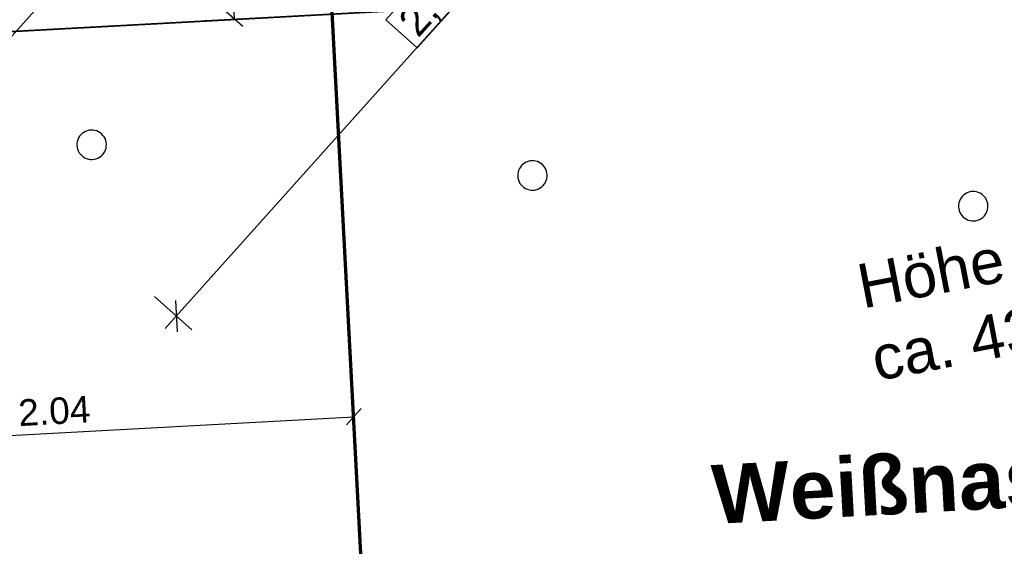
# Model space of a CAD drawing. Extents: x -779 to 790, y -208 to 633.
# Tile 115 of 232: x 170 to 237, y 96 to 132. Entities that reach past the tile are written whole.
import ezdxf
from ezdxf.lldxf.tags import DXFTag

# ---------------------------------------------------------------- set-up
doc = ezdxf.new("R2010")
doc.units = 0
doc.layers.get('0').update_dxf_attribs({"lineweight": 25})
for name, color, linetype, lineweight, true_color in [('01AFU Allgemein Bemaßung-A07F5V4RWF', 7, 'Continuous', 25, 0x848484), ('02 Raster Gebäude-A07F5V4QWF', 7, 'Continuous', 25, 0x848484), ('20 Bodenplatte-A07F5V4PWF', 7, 'Continuous', 25, 0x848484), ('20 Fundament-A07F5V4OWF', 7, 'Continuous', 25, 0x848484), ('20 Magerbeton Bohrungen', 7, 'Continuous', 25, 0x848484), ('20 Räume Innen', 9, 'Continuous', 25, 0x808080), ('ELT Leerrohre', 1, 'Continuous', 35, 0xff0000), ('S_Mass', 150, 'Continuous', 25, 0x007fff), ('S_Regenwasser_Grundleitung', 7, 'Continuous', 70, 0x0080ff)]:
    doc.layers.add(name, color=color, linetype=linetype, lineweight=lineweight, true_color=true_color)
doc.layers.add('02 Raster Gebäude-A07F5V53WF', color=7, linetype='Continuous', lineweight=13)
doc.styles.get("Standard").update_dxf_attribs({"font": 'arial.ttf'})
tags = doc.linetypes.add('Raster-A07F5V4TWF', pattern=[0.2, 0.1, -0.05, 0, -0.05]).pattern_tags.tags
tags[10:11] = [DXFTag(74, 4), DXFTag(75, 0), DXFTag(340, '0'), DXFTag(46, 1.0), DXFTag(50, 0.0), DXFTag(44, 0.0), DXFTag(45, 0.0)]
tags[8:9] = [DXFTag(74, 4), DXFTag(75, 0), DXFTag(340, '0'), DXFTag(46, 1.0), DXFTag(50, 0.0), DXFTag(44, 0.0), DXFTag(45, 0.0)]
tags[6:7] = [DXFTag(74, 4), DXFTag(75, 0), DXFTag(340, '0'), DXFTag(46, 1.0), DXFTag(50, 0.0), DXFTag(44, 0.0), DXFTag(45, 0.0)]
tags[4:5] = [DXFTag(74, 4), DXFTag(75, 0), DXFTag(340, '0'), DXFTag(46, 1.0), DXFTag(50, 0.0), DXFTag(44, 0.0), DXFTag(45, 0.0)]
tags = doc.linetypes.add('Raster-A07F5V57WF', pattern=[0.2, 0.1, -0.05, 0, -0.05]).pattern_tags.tags
tags[10:11] = [DXFTag(74, 4), DXFTag(75, 0), DXFTag(340, '0'), DXFTag(46, 1.0), DXFTag(50, 0.0), DXFTag(44, 0.0), DXFTag(45, 0.0)]
tags[8:9] = [DXFTag(74, 4), DXFTag(75, 0), DXFTag(340, '0'), DXFTag(46, 1.0), DXFTag(50, 0.0), DXFTag(44, 0.0), DXFTag(45, 0.0)]
tags[6:7] = [DXFTag(74, 4), DXFTag(75, 0), DXFTag(340, '0'), DXFTag(46, 1.0), DXFTag(50, 0.0), DXFTag(44, 0.0), DXFTag(45, 0.0)]
tags[4:5] = [DXFTag(74, 4), DXFTag(75, 0), DXFTag(340, '0'), DXFTag(46, 1.0), DXFTag(50, 0.0), DXFTag(44, 0.0), DXFTag(45, 0.0)]
tags = doc.linetypes.add('Wipeout_Contour-A07F5V4SWF', pattern=[1, 0, -1]).pattern_tags.tags
tags[6:7] = [DXFTag(74, 4), DXFTag(75, 0), DXFTag(340, '0'), DXFTag(46, 1.0), DXFTag(50, 0.0), DXFTag(44, 0.0), DXFTag(45, 0.0)]
tags[4:5] = [DXFTag(74, 4), DXFTag(75, 0), DXFTag(340, '0'), DXFTag(46, 1.0), DXFTag(50, 0.0), DXFTag(44, 0.0), DXFTag(45, 0.0)]

# ---------------------------------------------------------------- blocks, each defined once
blk = doc.blocks.new('Referenz-A07F5V4VWF', base_point=(-401.415, -176.34))
at = {"color": 0, "linetype": 'ByBlock', "lineweight": -2, "ltscale": 12.5}
for q in [(196.148, 161.046), (188.138, 152.109), (174.115, 136.461)]:
    blk.add_line((164.676, 125.928), q, dxfattribs=at)
at = {"layer": '01AFU Allgemein Bemaßung-A07F5V4RWF', "color": 0, "lineweight": -2}
for p, q in [((217.915, 153.854), (180.322, 111.906)), ((178.833, 113.241), (181.37, 110.968)), ((180.264, 112.966), (180.38, 110.847)), ((180.322, 111.906), (179.571, 111.069))]:
    blk.add_line(p, q, dxfattribs=at)
at = {"layer": '01AFU Allgemein Bemaßung-A07F5V4RWF', "color": 0, "linetype": 'Wipeout_Contour-A07F5V4SWF', "lineweight": -2, "ltscale": 1.625}
for p, q in [((199.47, 137.512), (194.554, 132.025)), ((196.682, 130.118), (201.598, 135.604)), ((194.554, 132.025), (196.682, 130.118))]:
    blk.add_line(p, q, dxfattribs=at)
at = {"layer": '02 Raster Gebäude-A07F5V4QWF', "color": 0, "linetype": 'Raster-A07F5V4TWF', "lineweight": -2, "ltscale": 187.5}
blk.add_line((448.25, 146.453), (-76.602, 117.734), dxfattribs=at)
at = {"layer": '20 Bodenplatte-A07F5V4PWF', "color": 0, "lineweight": -2}
blk.add_line((164.676, 125.928), (188.138, 152.109), dxfattribs=at)
at = {"layer": '20 Fundament-A07F5V4OWF', "color": 0, "lineweight": -2}
blk.add_line((164.676, 125.928), (188.138, 152.109), dxfattribs=at)
at = {"layer": '20 Magerbeton Bohrungen', "color": 0, "lineweight": -2}
for p, q in [((164.676, 125.928), (196.148, 161.046)), ((174.039, 124.381), (173.934, 124.304)), ((174.154, 124.444), (174.039, 124.381)), ((174.276, 124.491), (174.154, 124.444)), ((174.404, 124.521), (174.276, 124.491)), ((174.534, 124.535), (174.404, 124.521)), ((174.664, 124.532), (174.534, 124.535)), ((174.794, 124.511), (174.664, 124.532)), ((174.919, 124.474), (174.794, 124.511)), ((175.039, 124.421), (174.919, 124.474)), ((175.15, 124.353), (175.039, 124.421)), ((173.598, 123.755), (173.578, 123.626)), ((173.635, 123.881), (173.598, 123.755)), ((173.688, 124), (173.635, 123.881)), ((173.757, 124.112), (173.688, 124)), ((173.839, 124.214), (173.757, 124.112)), ((173.934, 124.304), (173.839, 124.214)), ((175.252, 124.271), (175.15, 124.353)), ((175.342, 124.176), (175.252, 124.271)), ((175.419, 124.07), (175.342, 124.176)), ((175.482, 123.956), (175.419, 124.07)), ((175.529, 123.834), (175.482, 123.956)), ((175.56, 123.706), (175.529, 123.834)), ((175.573, 123.576), (175.56, 123.706)), ((173.578, 123.626), (173.575, 123.495)), ((173.575, 123.495), (173.589, 123.365)), ((173.589, 123.365), (173.619, 123.238)), ((173.619, 123.238), (173.666, 123.116)), ((173.666, 123.116), (173.729, 123.001)), ((175.392, 122.96), (175.46, 123.071)), ((175.46, 123.071), (175.513, 123.191)), ((175.513, 123.191), (175.55, 123.316)), ((175.55, 123.316), (175.57, 123.445)), ((175.57, 123.445), (175.573, 123.576)), ((173.729, 123.001), (173.806, 122.895)), ((173.806, 122.895), (173.896, 122.801)), ((173.896, 122.801), (173.998, 122.718)), ((173.998, 122.718), (174.109, 122.65)), ((174.109, 122.65), (174.229, 122.597)), ((174.229, 122.597), (174.355, 122.56)), ((174.355, 122.56), (174.484, 122.54)), ((174.484, 122.54), (174.615, 122.536)), ((174.615, 122.536), (174.745, 122.55)), ((174.745, 122.55), (174.872, 122.581)), ((174.872, 122.581), (174.994, 122.628)), ((174.994, 122.628), (175.109, 122.691)), ((175.109, 122.691), (175.215, 122.768)), ((175.215, 122.768), (175.309, 122.858)), ((175.309, 122.858), (175.392, 122.96)), ((204.086, 122.361), (203.971, 122.298)), ((204.208, 122.408), (204.086, 122.361)), ((204.335, 122.438), (204.208, 122.408)), ((204.465, 122.452), (204.335, 122.438)), ((204.596, 122.449), (204.465, 122.452)), ((204.725, 122.429), (204.596, 122.449)), ((204.851, 122.392), (204.725, 122.429)), ((204.97, 122.339), (204.851, 122.392)), ((203.567, 121.798), (203.53, 121.672)), ((203.62, 121.917), (203.567, 121.798)), ((203.688, 122.029), (203.62, 121.917)), ((203.77, 122.131), (203.688, 122.029)), ((203.865, 122.221), (203.77, 122.131)), ((203.971, 122.298), (203.865, 122.221)), ((205.082, 122.27), (204.97, 122.339)), ((205.184, 122.188), (205.082, 122.27)), ((205.274, 122.093), (205.184, 122.188)), ((205.351, 121.988), (205.274, 122.093)), ((205.413, 121.873), (205.351, 121.988)), ((205.46, 121.751), (205.413, 121.873)), ((205.491, 121.623), (205.46, 121.751)), ((203.51, 121.543), (203.506, 121.412)), ((203.506, 121.412), (203.52, 121.282)), ((203.53, 121.672), (203.51, 121.543)), ((203.52, 121.282), (203.551, 121.155)), ((203.551, 121.155), (203.598, 121.033)), ((203.598, 121.033), (203.66, 120.918)), ((205.391, 120.988), (205.444, 121.108)), ((205.444, 121.108), (205.481, 121.233)), ((205.481, 121.233), (205.502, 121.363)), ((205.505, 121.493), (205.491, 121.623)), ((205.502, 121.363), (205.505, 121.493)), ((203.66, 120.918), (203.737, 120.812)), ((203.737, 120.812), (203.828, 120.718)), ((203.828, 120.718), (203.929, 120.635)), ((203.929, 120.635), (204.041, 120.567)), ((204.041, 120.567), (204.161, 120.514)), ((204.161, 120.514), (204.286, 120.477)), ((204.286, 120.477), (204.415, 120.457)), ((204.415, 120.457), (204.546, 120.454)), ((204.546, 120.454), (204.676, 120.467)), ((204.676, 120.467), (204.803, 120.498)), ((204.803, 120.498), (204.925, 120.545)), ((204.925, 120.545), (205.04, 120.608)), ((205.04, 120.608), (205.146, 120.685)), ((205.146, 120.685), (205.241, 120.775)), ((205.241, 120.775), (205.323, 120.877)), ((205.323, 120.877), (205.391, 120.988)), ((234.267, 120.356), (234.139, 120.325)), ((234.397, 120.369), (234.267, 120.356)), ((234.527, 120.366), (234.397, 120.369)), ((234.657, 120.346), (234.527, 120.366)), ((233.498, 119.715), (233.461, 119.59)), ((233.551, 119.835), (233.498, 119.715)), ((233.62, 119.946), (233.551, 119.835)), ((233.702, 120.048), (233.62, 119.946)), ((233.797, 120.138), (233.702, 120.048)), ((233.902, 120.215), (233.797, 120.138)), ((234.017, 120.278), (233.902, 120.215)), ((234.139, 120.325), (234.017, 120.278)), ((234.782, 120.309), (234.657, 120.346)), ((234.902, 120.256), (234.782, 120.309)), ((235.013, 120.187), (234.902, 120.256)), ((235.115, 120.105), (235.013, 120.187)), ((235.205, 120.011), (235.115, 120.105)), ((235.282, 119.905), (235.205, 120.011)), ((235.345, 119.79), (235.282, 119.905)), ((235.392, 119.668), (235.345, 119.79)), ((233.441, 119.46), (233.438, 119.33)), ((233.438, 119.33), (233.452, 119.199)), ((233.461, 119.59), (233.441, 119.46)), ((233.452, 119.199), (233.482, 119.072)), ((233.482, 119.072), (233.529, 118.95)), ((235.323, 118.905), (235.376, 119.025)), ((235.376, 119.025), (235.413, 119.151)), ((235.423, 119.541), (235.392, 119.668)), ((235.413, 119.151), (235.433, 119.28)), ((235.436, 119.411), (235.423, 119.541)), ((235.433, 119.28), (235.436, 119.411)), ((233.529, 118.95), (233.592, 118.835)), ((233.592, 118.835), (233.669, 118.73)), ((233.669, 118.73), (233.759, 118.635)), ((233.759, 118.635), (233.861, 118.553)), ((233.861, 118.553), (233.973, 118.484)), ((233.973, 118.484), (234.092, 118.431)), ((234.092, 118.431), (234.218, 118.394)), ((234.218, 118.394), (234.347, 118.374)), ((234.347, 118.374), (234.478, 118.371)), ((234.478, 118.371), (234.608, 118.385)), ((234.608, 118.385), (234.735, 118.415)), ((234.735, 118.415), (234.857, 118.462)), ((234.857, 118.462), (234.972, 118.525)), ((234.972, 118.525), (235.078, 118.602)), ((235.078, 118.602), (235.172, 118.692)), ((235.172, 118.692), (235.255, 118.794)), ((235.255, 118.794), (235.323, 118.905))]:
    blk.add_line(p, q, dxfattribs=at)
at = {"layer": '01AFU Allgemein Bemaßung-A07F5V4RWF', "color": 0, "linetype": 'ByBlock', "lineweight": -2, "ltscale": 1.625, "insert": (195.249, 132.08), "char_height": 2.00026, "attachment_point": 1, "rotation": 48.1338}
blk.add_mtext('{\\fArial;2,81}', dxfattribs=at)
blk = doc.blocks.new('Referenz-A07F5V59WF', base_point=(-759.499, -206.186))
at = {"layer": '02 Raster Gebäude-A07F5V53WF', "color": 0, "linetype": 'Raster-A07F5V57WF', "ltscale": 117.000008}
blk.add_line((448.141, 146.515), (-286.611, 106.301), dxfattribs=at)
at = {"layer": '20 Räume Innen', "color": 0, "linetype": 'Continuous', "lineweight": -2, "ltscale": 225.000015, "insert": (216.591, 101.793), "char_height": 3.99976, "attachment_point": 1, "rotation": 3.1327}
blk.add_mtext('{\\fArial|b1|i0;Weißnasen-Meerkatzen}', dxfattribs=at)
blk = doc.blocks.new('Maß-A07F5V6RWF', base_point=(151.128, 100.861))
at = {"color": 0, "linetype": 'ByBlock', "lineweight": -2, "ltscale": 0.25}
for p, q in [((192.485, 103.088), (191.829, 115.07)), ((151.784, 100.861), (151.128, 112.843)), ((192.876, 105.644), (191.875, 104.527)), ((151.675, 102.858), (192.376, 105.085)), ((152.175, 103.416), (151.174, 102.299))]:
    blk.add_line(p, q, dxfattribs=at)
at = {"color": 0, "linetype": 'ByBlock', "lineweight": -2, "ltscale": 0.25, "insert": (169.546, 106.239), "char_height": 1.8, "attachment_point": 1, "rotation": 3.1327}
blk.add_mtext('{\\fArial;2.04}', dxfattribs=at)
blk = doc.blocks.new('Maß-A07F5V8BWF', base_point=(181.201, 131.581))
at = {"color": 0, "linetype": 'ByBlock', "lineweight": -2, "ltscale": 0.25}
for p, q in [((181.201, 152.174), (193.184, 152.812)), ((182.641, 152.782), (183.756, 151.779)), ((184.274, 132.083), (183.198, 152.28)), ((182.277, 131.976), (194.26, 132.615)), ((183.717, 132.584), (184.832, 131.581))]:
    blk.add_line(p, q, dxfattribs=at)
at = {"color": 0, "linetype": 'ByBlock', "lineweight": -2, "ltscale": 0.25, "insert": (186.022, 144.386), "char_height": 1.8, "attachment_point": 1, "rotation": 273.04891}
blk.add_mtext('{\\fArial;1.01}', dxfattribs=at)

msp = doc.modelspace()

# ---------------------------------------------------------------- linework, layer by layer
at = {"layer": 'S_Regenwasser_Grundleitung'}
msp.add_line((189.83, 152.133), (201.589, -68.59), dxfattribs=at)

# ---------------------------------------------------------------- block references
at = {"color": 8, "lineweight": 25, "ltscale": 1250, "true_color": 0x808080}
msp.add_blockref('Referenz-A07F5V59WF', (-759.499, -206.186), dxfattribs=at)
at = {"color": 8, "lineweight": 25, "ltscale": 12.5, "true_color": 0x808080}
msp.add_blockref('Referenz-A07F5V4VWF', (-401.415, -176.34), dxfattribs=at)
at = {"layer": 'S_Mass', "ltscale": 0.25}
for name, p in [('Maß-A07F5V8BWF', (181.201, 131.581)), ('Maß-A07F5V6RWF', (151.128, 100.861))]:
    msp.add_blockref(name, p, dxfattribs=at)

# ---------------------------------------------------------------- texts
at = {"layer": 'ELT Leerrohre', "color": 1, "lineweight": 13, "ltscale": 0.13, "true_color": 0xff0000, "char_height": 3, "attachment_point": 1, "rotation": 10.93245}
for s, insert in [('{\\fArial;Höhe der Leerrohre ELT }', (226.36, 115.36)), ('{\\fArial;ca. 43,20 H ü.NN}', (227.31, 110.44))]:
    msp.add_mtext(s, dxfattribs=dict(at, insert=insert))

doc.saveas('drawing.dxf')
